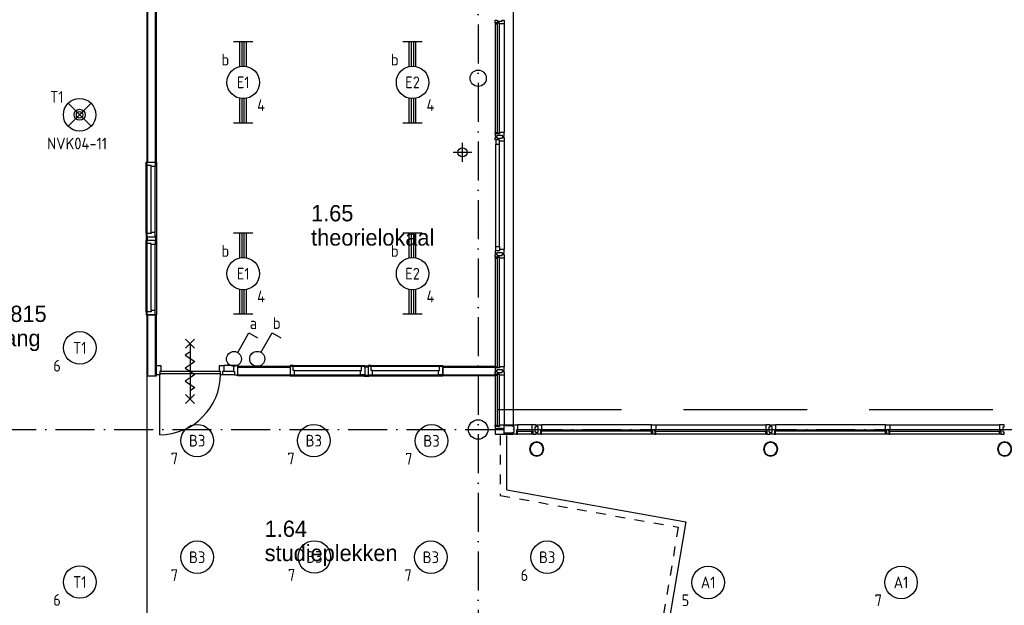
# Model space of a CAD drawing. Header units: millimetres. Extents: x -6587 to 112313, y 244 to 84344.
# Tile 25 of 55: x 26720 to 41870, y 55203 to 64205. Entities that reach past the tile are written whole.
import ezdxf
from ezdxf.enums import TextEntityAlignment as Align

# ---------------------------------------------------------------- set-up
doc = ezdxf.new("R2010")
doc.units = ezdxf.units.MM
doc.header["$LTSCALE"] = 100
for name, pattern in [('DASHDOT', [9, 6, -1.5, 0, -1.5]), ('DASHED', [3, 1.5, -1.5]), ('HIDDEN', [9.525, 6.35, -3.175])]:
    doc.linetypes.add(name, pattern=pattern)
doc.layers.get('0').update_dxf_attribs({"linetype": 'CONTINUOUS'})
for name, color, linetype in [('AL$7----_STRAMIEN', 1, 'DASHDOT'), ('AL21----_BUITENWAND', 4, 'CONTINUOUS'), ('AL22----_BINNENWAND', 7, 'CONTINUOUS'), ('AL23----_VLOEREN', 4, 'CONTINUOUS'), ('AL28----_KONSTRUKTIE', 3, 'CONTINUOUS'), ('AL31----_BUITENKOZ', 7, 'CONTINUOUS'), ('AL32----_BINNENKOZ', 7, 'CONTINUOUS'), ('AL32----_DRAAIRICHTING', 1, 'CONTINUOUS'), ('AL34----_BALUSTRADES', 4, 'DASHED'), ('AL65----_BEVEILIGING', 7, 'CONTINUOUS'), ('ALXOU---_GLAS', 7, 'CONTINUOUS'), ('BOUW', 8, 'CONTINUOUS'), ('EB63101-_ATTRIB', 2, 'CONTINUOUS'), ('EB63102-_ATTRIB', 2, 'CONTINUOUS'), ('EB63501-_ATTRIB', 2, 'CONTINUOUS'), ('EL63101-_LICHT-ARM', 3, 'CONTINUOUS'), ('EL63102-_LICHT-SCH', 3, 'CONTINUOUS'), ('EL63501-_NOODVRL-ARM', 3, 'CONTINUOUS'), ('MV-BINNENBESTRATING', 1, 'CONTINUOUS'), ('MV-STAALKOLOM', 1, 'CONTINUOUS')]:
    doc.layers.add(name, color=color, linetype=linetype)
doc.styles.add('1_8', font='iso', dxfattribs={"width": 0.7, "height": 1.8})
doc.styles.add('BURO-025', font='BUROFONT.shx', dxfattribs={"height": 250})
doc.styles.add('NORATT', font='isocp.shx')

# ---------------------------------------------------------------- blocks, each defined once
blk = doc.blocks.new('EJ3T20')
at = {"color": 0}
for p, q in [((-6.25, -1.5), (-6.25, 1.5)), ((-6.25, -1.5), (-6.25, 1.5)), ((-6.25, 0.52), (-2.44, 0.52)), ((-6.25, 0.52), (-2.44, 0.52)), ((-6.25, 0.17), (-2.49, 0.17)), ((-6.25, 0.17), (-2.49, 0.17)), ((2.44, 0.52), (6.25, 0.52)), ((2.44, 0.52), (6.25, 0.52)), ((2.49, 0.17), (6.25, 0.17)), ((2.49, 0.17), (6.25, 0.17)), ((6.25, -1.5), (6.25, 1.5)), ((6.25, -1.5), (6.25, 1.5)), ((-6.25, -0.17), (-2.49, -0.17)), ((-6.25, -0.17), (-2.49, -0.17)), ((-6.25, -0.52), (-2.44, -0.52)), ((-6.25, -0.52), (-2.44, -0.52)), ((2.44, -0.52), (6.25, -0.52)), ((2.44, -0.52), (6.25, -0.52)), ((2.49, -0.17), (6.25, -0.17)), ((2.49, -0.17), (6.25, -0.17))]:
    blk.add_line(p, q, dxfattribs=at)
blk.add_circle((0, 0), 2.5, dxfattribs=at)
blk.add_circle((0, 0), 2.5, dxfattribs=at)
at = {"style": 'NORATT', "flags": 9}
blk.add_attdef('GELIJK', text='', height=1.8, dxfattribs=at).set_placement((3.5, 5), align=Align.MIDDLE_CENTER)
at = {"color": 6}
for tag, style, flags, p in [('SCHAK', 'NORATT', 8, (3.5, 2.75)), ('SCHAK', '1_8', 8, (3.5, 2.75)), ('A_CODE', 'NORATT', 8, (0, 0)), ('A_CODE', '1_8', 8, (0, 0)), ('GROEP', 'NORATT', 8, (-3.5, -2.75)), ('GROEP', '1_8', 8, (-3.5, -2.75)), ('KAST', 'NORATT', 9, (3.5, -2.75)), ('KAST', '1_8', 9, (3.5, -2.75))]:
    blk.add_attdef(tag, text='', height=1.8, dxfattribs=dict(at, style=style, flags=flags)).set_placement(p, align=Align.MIDDLE)
blk = doc.blocks.new('ES3S1')
blk.add_lwpolyline([(0.58, 1), (2.31, 4), (3.61, 3.25)])
blk.add_lwpolyline([(0.58, 1), (2.31, 4), (3.61, 3.25)])
blk.add_circle((0, 0), 1.15)
blk.add_circle((0, 0), 1.15)
for tag, style, flags, p in [('SCHAK', 'NORATT', 8, (3, 5.5)), ('SCHAK', '1_8', 8, (3, 5.5)), ('KAST', 'NORATT', 9, (-3, 0.5)), ('KAST', '1_8', 9, (-3, 0.5)), ('M_CODE', 'NORATT', 9, (0, 0)), ('M_CODE', '1_8', 9, (0, 0)), ('DOEL', 'NORATT', 9, (-3, -2)), ('DOEL', '1_8', 9, (-3, -2)), ('GROEP', 'NORATT', 9, (-3, -4.5)), ('GROEP', '1_8', 9, (-3, -4.5))]:
    blk.add_attdef(tag, text='', height=1.8, dxfattribs=dict(style=style, flags=flags)).set_placement(p, align=Align.MIDDLE_CENTER)
blk = doc.blocks.new('ES3G00')
blk.add_circle((0, 0), 2.5)
at = {"color": 6, "style": '1_8'}
for tag, flags, p in [('SCHAK', 8, (3.5, 2.75)), ('A_CODE', 8, (0, 0)), ('GROEP', 8, (-3.5, -2.75)), ('KAST', 9, (3.5, -2.75))]:
    blk.add_attdef(tag, text='', height=1.8, dxfattribs=dict(at, flags=flags)).set_placement(p, align=Align.MIDDLE)
blk = doc.blocks.new('ES3G01')
at = {"color": 0}
for p, q in [((-1.77, 1.77), (1.77, -1.77)), ((1.77, 1.77), (-1.77, -1.77))]:
    blk.add_line(p, q, dxfattribs=at)
at = {"color": 6}
blk.add_lwpolyline([(1.77, -1.77), (1.75, -1.75)], dxfattribs=at)
blk.add_circle((0, 0), 2.5)
at = {"color": 0}
for radius in [0.85, 0.5]:
    blk.add_circle((0, 0), radius, dxfattribs=at)
at = {"color": 6, "style": '1_8'}
for tag, flags, p in [('A_CODE', 8, (-3.5, 2.75)), ('SCHAK', 8, (3.5, 2.75)), ('GROEP', 8, (-3.5, -2.75)), ('KAST', 9, (3.5, -2.75))]:
    blk.add_attdef(tag, text='', height=1.8, dxfattribs=dict(at, flags=flags)).set_placement(p, align=Align.MIDDLE)

msp = doc.modelspace()

# ---------------------------------------------------------------- linework, layer by layer
at = {"layer": 'AL$7----_STRAMIEN', "color": 1}
for p, q in [((33774.8, 76734.4), (33774.8, 7509.2)), ((26373, 57905), (98018.3, 57905))]:
    msp.add_line(p, q, dxfattribs=at)
at = {"layer": 'AL21----_BUITENWAND', "color": 8}
msp.add_line((34314.8, 75845), (34314.8, 57975), dxfattribs=at)
at = {"layer": 'AL21----_BUITENWAND', "color": 8, "linetype": 'HIDDEN', "ltscale": 3}
msp.add_line((34074.8, 58215), (49574.8, 58215), dxfattribs=at)
at = {"layer": 'AL22----_BINNENWAND', "color": 8}
for p, q in [((28674.8, 67730), (28674.8, 62016)), ((28824.8, 62016), (28824.8, 67730)), ((28674.8, 62016), (28674.8, 59666)), ((28674.8, 62016), (28824.8, 62016)), ((28824.8, 62016), (28824.8, 59666)), ((28824.8, 59666), (28674.8, 59666)), ((28674.8, 59666), (28674.8, 58730)), ((28824.8, 58730), (28824.8, 59666)), ((30075.8, 58880), (30880.3, 58880)), ((30075.8, 58730), (30075.8, 58880)), ((30880.3, 58880), (33230.3, 58880)), ((30880.3, 58880), (30880.3, 58730)), ((33230.3, 58880), (34034.8, 58880)), ((33230.3, 58730), (33230.3, 58880)), ((34034.8, 58880), (34034.8, 58730)), ((28674.8, 58730), (28824.8, 58730)), ((30880.3, 58730), (30075.8, 58730)), ((30880.3, 58730), (33230.3, 58730)), ((34034.8, 58730), (33230.3, 58730))]:
    msp.add_line(p, q, dxfattribs=at)
at = {"layer": 'AL22----_BINNENWAND', "color": 8, "linetype": 'Continuous'}
for p, q in [((28689.8, 62016), (28689.8, 67730)), ((28809.8, 62016), (28809.8, 67730)), ((28689.8, 58730), (28689.8, 59666)), ((28809.8, 58730), (28809.8, 59666)), ((30075.8, 58865), (30880.3, 58865)), ((33230.3, 58865), (34034.8, 58865)), ((28674.8, 58730), (28674.8, 53365.6)), ((30075.8, 58745), (30880.3, 58745)), ((33230.3, 58745), (34034.8, 58745))]:
    msp.add_line(p, q, dxfattribs=at)
at = {"layer": 'AL23----_VLOEREN', "color": 8}
for p, q in [((34214.8, 56976.4), (34214.8, 57815)), ((34214.8, 56976.4), (36967.7, 56484.6)), ((36967.7, 56484.6), (35539.6, 48005))]:
    msp.add_line(p, q, dxfattribs=at)
at = {"layer": 'AL28----_KONSTRUKTIE', "color": 8}
for points in [[(41984.4, 57605, 1), (41765.3, 57605, 1)], [(41976.4, 57605, 1), (41773.3, 57605, 1)]]:
    msp.add_lwpolyline(points, format="xyb", close=True, dxfattribs=at)
for centre, radius in [((33774.8, 63305), 125), ((33774.8, 57905), 150)]:
    msp.add_circle(centre, radius, dxfattribs=at)
for centre, radius, start, end in [((34674.8, 57605), 109.5, 0, 180), ((34674.8, 57605), 109.5, 180, 0), ((34674.8, 57605), 101.5, 0, 180), ((34674.8, 57605), 101.5, 180, 0), ((38274.8, 57605), 109.5, 0, 180), ((38274.8, 57605), 109.5, 180, 0), ((38274.8, 57605), 101.5, 0, 180), ((38274.8, 57605), 101.5, 180, 0)]:
    msp.add_arc(centre, radius, start, end, dxfattribs=at)
at = {"layer": 'AL31----_BUITENKOZ', "color": 8, "linetype": 'Continuous'}
for p, q in [((34034.8, 64157), (34034.8, 64196)), ((34034.8, 64196), (34040.8, 64196)), ((34101.8, 64157), (34034.8, 64157)), ((34039.8, 64152), (34034.8, 64152)), ((34034.8, 64152), (34034.8, 64140)), ((34034.8, 64140), (34071.8, 64140)), ((34071.8, 64157), (34039.8, 64157)), ((34039.8, 64157), (34039.8, 64152)), ((34040.8, 64196), (34054.8, 64196)), ((34054.8, 64196), (34054.8, 64196)), ((34054.8, 64196), (34064.3, 64196)), ((34064.3, 64196), (34064.3, 64182)), ((34064.3, 64182), (34144.3, 64182)), ((34071.8, 64140), (34071.8, 64157)), ((34101.8, 64140), (34101.8, 64157)), ((34154.8, 64140), (34101.8, 64140)), ((34144.3, 64182), (34144.3, 64196)), ((34144.3, 64196), (34154.3, 64196)), ((34154.3, 64196), (34154.3, 64196)), ((34154.3, 64196), (34167.8, 64196)), ((34162.8, 64140), (34154.8, 64140)), ((34166.8, 64140), (34162.8, 64140)), ((34173.8, 64140), (34166.8, 64140)), ((34167.8, 64196), (34173.8, 64196)), ((34173.8, 64196), (34173.8, 64177.1)), ((34173.8, 64177.1), (34173.8, 64140)), ((34034.8, 62458), (34034.8, 62470)), ((34034.8, 62470), (34071.8, 62470)), ((34039.8, 62458), (34034.8, 62458)), ((34034.8, 62453), (34034.8, 62414)), ((34101.8, 62453), (34034.8, 62453)), ((34039.8, 62453), (34039.8, 62458)), ((34071.8, 62453), (34039.8, 62453)), ((34064.8, 62414), (34064.8, 62428)), ((34064.8, 62428), (34144.8, 62428)), ((34071.8, 62470), (34071.8, 62453)), ((34154.8, 62470), (34101.8, 62470)), ((34101.8, 62470), (34101.8, 62453)), ((34144.8, 62428), (34144.8, 62414)), ((34162.8, 62470), (34154.8, 62470)), ((34166.8, 62470), (34162.8, 62470)), ((34173.8, 62470), (34166.8, 62470)), ((34173.8, 62432.9), (34173.8, 62470)), ((34173.8, 62414), (34173.8, 62432.9)), ((34034.8, 62414), (34040.8, 62414)), ((34034.8, 62357), (34034.8, 62396)), ((34034.8, 62396), (34040.8, 62396)), ((34101.8, 62357), (34034.8, 62357)), ((34040.8, 62414), (34054.8, 62414)), ((34040.8, 62396), (34054.8, 62396)), ((34101.8, 62357), (34047.8, 62357)), ((34047.8, 62357), (34047.8, 62290)), ((34047.8, 62290), (34101.8, 62290)), ((34054.8, 62414), (34054.8, 62414)), ((34054.8, 62414), (34064.8, 62414)), ((34054.8, 62396), (34054.8, 62396)), ((34054.8, 62396), (34064.3, 62396)), ((34064.3, 62396), (34064.3, 62382)), ((34064.3, 62382), (34144.3, 62382)), ((34101.8, 62340), (34101.8, 62357)), ((34101.8, 62290), (34101.8, 62357)), ((34154.8, 62340), (34101.8, 62340)), ((34144.3, 62382), (34144.3, 62396)), ((34144.3, 62396), (34154.3, 62396)), ((34144.8, 62414), (34153.8, 62414)), ((34153.8, 62414), (34153.8, 62414)), ((34153.8, 62414), (34167.8, 62414)), ((34154.3, 62396), (34154.3, 62396)), ((34154.3, 62396), (34167.8, 62396)), ((34162.8, 62340), (34154.8, 62340)), ((34166.8, 62340), (34162.8, 62340)), ((34173.8, 62340), (34166.8, 62340)), ((34167.8, 62414), (34173.8, 62414)), ((34167.8, 62396), (34173.8, 62396)), ((34173.8, 62396), (34173.8, 62377.1)), ((34173.8, 62377.1), (34173.8, 62340)), ((34034.8, 60653), (34034.8, 60614)), ((34101.8, 60653), (34034.8, 60653)), ((34034.8, 60614), (34040.8, 60614)), ((34040.8, 60614), (34054.8, 60614)), ((34047.8, 60653), (34047.8, 60720)), ((34047.8, 60720), (34101.8, 60720)), ((34101.8, 60653), (34047.8, 60653)), ((34054.8, 60614), (34054.8, 60614)), ((34054.8, 60614), (34064.8, 60614)), ((34064.8, 60614), (34064.8, 60628)), ((34064.8, 60628), (34144.8, 60628)), ((34101.8, 60720), (34101.8, 60653)), ((34154.8, 60670), (34101.8, 60670)), ((34101.8, 60670), (34101.8, 60653)), ((34144.8, 60628), (34144.8, 60614)), ((34144.8, 60614), (34153.8, 60614)), ((34153.8, 60614), (34153.8, 60614)), ((34153.8, 60614), (34167.8, 60614)), ((34162.8, 60670), (34154.8, 60670)), ((34166.8, 60670), (34162.8, 60670)), ((34173.8, 60670), (34166.8, 60670)), ((34167.8, 60614), (34173.8, 60614)), ((34173.8, 60632.9), (34173.8, 60670)), ((34173.8, 60614), (34173.8, 60632.9)), ((34034.8, 60557), (34034.8, 60596)), ((34034.8, 60596), (34040.8, 60596)), ((34101.8, 60557), (34034.8, 60557)), ((34039.8, 60552), (34034.8, 60552)), ((34034.8, 60552), (34034.8, 60540)), ((34034.8, 60540), (34071.8, 60540)), ((34071.8, 60557), (34039.8, 60557)), ((34039.8, 60557), (34039.8, 60552)), ((34040.8, 60596), (34054.8, 60596)), ((34054.8, 60596), (34054.8, 60596)), ((34054.8, 60596), (34064.3, 60596)), ((34064.3, 60596), (34064.3, 60582)), ((34064.3, 60582), (34144.3, 60582)), ((34071.8, 60540), (34071.8, 60557)), ((34101.8, 60540), (34101.8, 60557)), ((34154.8, 60540), (34101.8, 60540)), ((34144.3, 60582), (34144.3, 60596)), ((34144.3, 60596), (34154.3, 60596)), ((34154.3, 60596), (34154.3, 60596)), ((34154.3, 60596), (34167.8, 60596)), ((34162.8, 60540), (34154.8, 60540)), ((34166.8, 60540), (34162.8, 60540)), ((34173.8, 60540), (34166.8, 60540)), ((34167.8, 60596), (34173.8, 60596)), ((34173.8, 60596), (34173.8, 60577.1)), ((34173.8, 60577.1), (34173.8, 60540)), ((34034.8, 58858), (34034.8, 58870)), ((34034.8, 58870), (34071.8, 58870)), ((34039.8, 58858), (34034.8, 58858)), ((34034.8, 58853), (34034.8, 58814)), ((34101.8, 58853), (34034.8, 58853)), ((34034.8, 58814), (34040.8, 58814)), ((34034.8, 58757), (34034.8, 58796)), ((34034.8, 58796), (34040.8, 58796)), ((34039.8, 58853), (34039.8, 58858)), ((34071.8, 58853), (34039.8, 58853)), ((34040.8, 58814), (34054.8, 58814)), ((34040.8, 58796), (34054.8, 58796)), ((34054.8, 58814), (34054.8, 58814)), ((34054.8, 58814), (34064.8, 58814)), ((34054.8, 58796), (34054.8, 58796)), ((34054.8, 58796), (34064.8, 58796)), ((34064.8, 58814), (34064.8, 58828)), ((34064.8, 58828), (34144.8, 58828)), ((34064.8, 58796), (34064.8, 58782)), ((34071.8, 58870), (34071.8, 58853)), ((34154.8, 58870), (34101.8, 58870)), ((34101.8, 58870), (34101.8, 58853)), ((34144.8, 58828), (34144.8, 58814)), ((34144.8, 58814), (34153.8, 58814)), ((34144.8, 58782), (34144.8, 58796)), ((34144.8, 58796), (34154.3, 58796)), ((34153.8, 58814), (34153.8, 58814)), ((34153.8, 58814), (34167.8, 58814)), ((34154.3, 58796), (34154.3, 58796)), ((34154.3, 58796), (34167.8, 58796)), ((34162.8, 58870), (34154.8, 58870)), ((34166.8, 58870), (34162.8, 58870)), ((34173.8, 58870), (34166.8, 58870)), ((34167.8, 58814), (34173.8, 58814)), ((34167.8, 58796), (34173.8, 58796)), ((34173.8, 58832.9), (34173.8, 58870)), ((34173.8, 58814), (34173.8, 58832.9)), ((34173.8, 58796), (34173.8, 58777.1)), ((34101.8, 58757), (34034.8, 58757)), ((34039.8, 58752), (34034.8, 58752)), ((34034.8, 58752), (34034.8, 58740)), ((34034.8, 58740), (34071.8, 58740)), ((34071.8, 58757), (34039.8, 58757)), ((34039.8, 58757), (34039.8, 58752)), ((34064.8, 58782), (34144.8, 58782)), ((34071.8, 58740), (34071.8, 58757)), ((34101.8, 58740), (34101.8, 58757)), ((34154.8, 58740), (34101.8, 58740)), ((34162.8, 58740), (34154.8, 58740)), ((34166.8, 58740), (34162.8, 58740)), ((34173.8, 58740), (34166.8, 58740)), ((34173.8, 58777.1), (34173.8, 58740)), ((34034.8, 57958), (34034.8, 57970)), ((34034.8, 57970), (34071.8, 57970)), ((34039.8, 57958), (34034.8, 57958)), ((34034.8, 57953), (34034.8, 57914)), ((34101.8, 57953), (34034.8, 57953)), ((34034.8, 57914), (34040.8, 57914)), ((34039.8, 57953), (34039.8, 57958)), ((34071.8, 57953), (34039.8, 57953)), ((34040.8, 57914), (34054.8, 57914)), ((34054.8, 57914), (34054.8, 57914)), ((34054.8, 57914), (34064.8, 57914)), ((34064.8, 57914), (34064.8, 57928)), ((34064.8, 57928), (34144.8, 57928)), ((34071.8, 57970), (34071.8, 57953)), ((34154.8, 57970), (34101.8, 57970)), ((34101.8, 57970), (34101.8, 57953)), ((34144.8, 57928), (34144.8, 57914)), ((34144.8, 57914), (34153.8, 57914)), ((34153.8, 57914), (34153.8, 57914)), ((34153.8, 57914), (34167.8, 57914)), ((34162.8, 57970), (34154.8, 57970)), ((34166.8, 57970), (34162.8, 57970)), ((34173.8, 57970), (34166.8, 57970)), ((34167.8, 57914), (34173.8, 57914)), ((34173.8, 57932.9), (34173.8, 57970)), ((34173.8, 57914), (34173.8, 57932.9))]:
    msp.add_line(p, q, dxfattribs=at)
at = {"layer": 'AL31----_BUITENKOZ', "color": 8}
for p, q in [((34034.8, 64140), (34034.8, 62470)), ((34173.8, 64140), (34173.8, 62470)), ((34047.8, 60720), (34047.8, 62290)), ((34101.8, 60720), (34101.8, 62290)), ((34173.8, 62340), (34173.8, 60670)), ((34034.8, 60540), (34034.8, 58870)), ((34173.8, 60540), (34173.8, 58870)), ((34034.8, 58740), (34034.8, 57970)), ((34173.8, 58740), (34173.8, 57970)), ((34173.8, 57914), (34034.8, 57914)), ((34034.8, 57914), (34034.8, 57834.7)), ((34173.8, 57960), (34173.8, 57975)), ((34173.8, 57975), (34314.8, 57975)), ((34314.8, 57960), (34173.8, 57960)), ((34173.8, 57834.7), (34173.8, 57914)), ((34314.8, 57975), (34314.8, 57960)), ((34314.8, 57944.9), (34314.8, 57974.4)), ((34314.8, 57974.4), (34381.8, 57974.4)), ((34328.8, 57944.9), (34314.8, 57944.9)), ((34328.8, 57864.9), (34328.8, 57944.9)), ((34381.8, 57902.4), (34364.8, 57902.4)), ((34364.8, 57902.4), (34364.8, 57873.4)), ((34381.8, 57902.4), (34364.8, 57902.4)), ((34364.8, 57902.4), (34364.8, 57835.4)), ((34368.8, 57877.4), (34368.8, 57898.4)), ((34368.8, 57898.4), (34381.8, 57898.4)), ((34381.8, 57877.4), (34368.8, 57877.4)), ((34598.8, 57974.4), (34381.8, 57974.4)), ((34381.8, 57974.4), (34381.8, 57902.4)), ((34381.8, 57898.4), (34381.8, 57902.4)), ((34381.8, 57873.4), (34381.8, 57877.4)), ((34665.8, 57974.4), (34598.8, 57974.4)), ((34598.8, 57974.4), (34598.8, 57902.4)), ((34598.8, 57898.4), (34598.8, 57902.4)), ((34598.8, 57902.4), (34615.8, 57902.4)), ((34598.8, 57902.4), (34615.8, 57902.4)), ((34611.8, 57898.4), (34598.8, 57898.4)), ((34598.8, 57873.4), (34598.8, 57877.4)), ((34598.8, 57877.4), (34611.8, 57877.4)), ((34611.8, 57877.4), (34611.8, 57898.4)), ((34615.8, 57902.4), (34615.8, 57873.4)), ((34615.8, 57902.4), (34615.8, 57835.4)), ((34651.8, 57864.9), (34651.8, 57944.9)), ((34651.8, 57944.9), (34665.8, 57944.9)), ((34665.8, 57944.9), (34665.8, 57974.4)), ((34683.8, 57944.9), (34683.8, 57974.4)), ((34683.8, 57974.4), (34750.8, 57974.4)), ((34697.8, 57944.9), (34683.8, 57944.9)), ((34697.8, 57864.9), (34697.8, 57944.9)), ((34750.8, 57902.4), (34733.8, 57902.4)), ((34733.8, 57902.4), (34733.8, 57835.4)), ((34750.8, 57902.4), (34733.8, 57902.4)), ((34733.8, 57902.4), (34733.8, 57873.4)), ((34737.8, 57877.4), (34737.8, 57898.4)), ((34737.8, 57898.4), (34750.8, 57898.4)), ((34750.8, 57877.4), (34737.8, 57877.4)), ((36441.3, 57974.4), (34750.8, 57974.4)), ((34750.8, 57974.4), (34750.8, 57902.4)), ((34750.8, 57898.4), (34750.8, 57902.4)), ((34750.8, 57873.4), (34750.8, 57877.4)), ((36441.3, 57902.4), (36441.3, 57974.4)), ((36441.3, 57974.4), (36508.3, 57974.4)), ((36458.3, 57902.4), (36441.3, 57902.4)), ((36441.3, 57898.4), (36441.3, 57902.4)), ((36441.3, 57902.4), (36458.3, 57902.4)), ((36454.3, 57898.4), (36441.3, 57898.4)), ((36441.3, 57873.4), (36441.3, 57877.4)), ((36441.3, 57877.4), (36454.3, 57877.4)), ((36454.3, 57877.4), (36454.3, 57898.4)), ((36458.3, 57835.4), (36458.3, 57902.4)), ((36458.3, 57902.4), (36458.3, 57873.4)), ((36508.3, 57902.4), (36491.3, 57902.4)), ((36491.3, 57902.4), (36491.3, 57873.4)), ((36508.3, 57902.4), (36491.3, 57902.4)), ((36491.3, 57902.4), (36491.3, 57835.4)), ((36495.3, 57877.4), (36495.3, 57898.4)), ((36495.3, 57898.4), (36508.3, 57898.4)), ((36508.3, 57877.4), (36495.3, 57877.4)), ((36508.3, 57974.4), (38198.8, 57974.4)), ((36508.3, 57974.4), (36508.3, 57902.4)), ((36508.3, 57898.4), (36508.3, 57902.4)), ((36508.3, 57873.4), (36508.3, 57877.4)), ((38265.8, 57974.4), (38198.8, 57974.4)), ((38198.8, 57974.4), (38198.8, 57902.4)), ((38198.8, 57898.4), (38198.8, 57902.4)), ((38198.8, 57902.4), (38215.8, 57902.4)), ((38198.8, 57902.4), (38215.8, 57902.4)), ((38211.8, 57898.4), (38198.8, 57898.4)), ((38198.8, 57873.4), (38198.8, 57877.4)), ((38198.8, 57877.4), (38211.8, 57877.4)), ((38211.8, 57877.4), (38211.8, 57898.4)), ((38215.8, 57902.4), (38215.8, 57873.4)), ((38215.8, 57902.4), (38215.8, 57835.4)), ((38251.8, 57864.9), (38251.8, 57944.9)), ((38251.8, 57944.9), (38265.8, 57944.9)), ((38265.8, 57944.9), (38265.8, 57974.4)), ((38283.8, 57944.9), (38283.8, 57974.4)), ((38283.8, 57974.4), (38350.8, 57974.4)), ((38297.8, 57944.9), (38283.8, 57944.9)), ((38297.8, 57864.9), (38297.8, 57944.9)), ((38350.8, 57902.4), (38333.8, 57902.4)), ((38333.8, 57902.4), (38333.8, 57835.4)), ((38350.8, 57902.4), (38333.8, 57902.4)), ((38333.8, 57902.4), (38333.8, 57873.4)), ((38337.8, 57877.4), (38337.8, 57898.4)), ((38337.8, 57898.4), (38350.8, 57898.4)), ((38350.8, 57877.4), (38337.8, 57877.4)), ((40041.3, 57974.4), (38350.8, 57974.4)), ((38350.8, 57974.4), (38350.8, 57902.4)), ((38350.8, 57898.4), (38350.8, 57902.4)), ((38350.8, 57873.4), (38350.8, 57877.4)), ((40041.3, 57902.4), (40041.3, 57974.4)), ((40041.3, 57974.4), (40108.3, 57974.4)), ((40058.3, 57902.4), (40041.3, 57902.4)), ((40041.3, 57898.4), (40041.3, 57902.4)), ((40041.3, 57902.4), (40058.3, 57902.4)), ((40054.3, 57898.4), (40041.3, 57898.4)), ((40041.3, 57873.4), (40041.3, 57877.4)), ((40041.3, 57877.4), (40054.3, 57877.4)), ((40054.3, 57877.4), (40054.3, 57898.4)), ((40058.3, 57835.4), (40058.3, 57902.4)), ((40058.3, 57902.4), (40058.3, 57873.4)), ((40108.3, 57902.4), (40091.3, 57902.4)), ((40091.3, 57902.4), (40091.3, 57873.4)), ((40108.3, 57902.4), (40091.3, 57902.4)), ((40091.3, 57902.4), (40091.3, 57835.4)), ((40095.3, 57877.4), (40095.3, 57898.4)), ((40095.3, 57898.4), (40108.3, 57898.4)), ((40108.3, 57877.4), (40095.3, 57877.4)), ((40108.3, 57974.4), (41798.8, 57974.4)), ((40108.3, 57974.4), (40108.3, 57902.4)), ((40108.3, 57898.4), (40108.3, 57902.4)), ((40108.3, 57873.4), (40108.3, 57877.4)), ((34034.8, 57834.7), (34173.8, 57834.7)), ((34314.8, 57849.7), (34173.8, 57849.7)), ((34173.8, 57849.7), (34173.8, 57834.7)), ((34173.8, 57834.7), (34314.8, 57834.7)), ((34314.8, 57835.4), (34314.8, 57864.9)), ((34314.8, 57864.9), (34328.8, 57864.9)), ((34314.8, 57834.7), (34314.8, 57849.7)), ((34364.8, 57835.4), (34314.8, 57835.4)), ((34364.8, 57873.4), (34364.8, 57835.4)), ((34381.8, 57873.4), (34364.8, 57873.4)), ((34364.8, 57873.4), (34381.8, 57873.4)), ((34364.8, 57835.4), (34381.8, 57835.4)), ((34381.8, 57835.4), (34381.8, 57873.4)), ((34598.8, 57835.4), (34381.8, 57835.4)), ((34598.8, 57835.4), (34598.8, 57873.4)), ((34598.8, 57873.4), (34615.8, 57873.4)), ((34615.8, 57873.4), (34598.8, 57873.4)), ((34615.8, 57835.4), (34598.8, 57835.4)), ((34615.8, 57873.4), (34615.8, 57835.4)), ((34615.8, 57835.4), (34665.8, 57835.4)), ((34665.8, 57864.9), (34651.8, 57864.9)), ((34665.8, 57835.4), (34665.8, 57864.9)), ((34683.8, 57835.4), (34683.8, 57864.9)), ((34683.8, 57864.9), (34697.8, 57864.9)), ((34733.8, 57835.4), (34683.8, 57835.4)), ((34733.8, 57873.4), (34733.8, 57835.4)), ((34750.8, 57873.4), (34733.8, 57873.4)), ((34733.8, 57873.4), (34750.8, 57873.4)), ((34733.8, 57835.4), (34750.8, 57835.4)), ((34750.8, 57835.4), (34750.8, 57873.4)), ((36441.3, 57835.4), (34750.8, 57835.4)), ((36458.3, 57873.4), (36441.3, 57873.4)), ((36441.3, 57835.4), (36441.3, 57873.4)), ((36441.3, 57873.4), (36458.3, 57873.4)), ((36458.3, 57835.4), (36441.3, 57835.4)), ((36458.3, 57873.4), (36458.3, 57835.4)), ((36491.3, 57835.4), (36458.3, 57835.4)), ((36491.3, 57873.4), (36508.3, 57873.4)), ((36491.3, 57873.4), (36491.3, 57835.4)), ((36508.3, 57873.4), (36491.3, 57873.4)), ((36491.3, 57835.4), (36508.3, 57835.4)), ((36508.3, 57835.4), (36508.3, 57873.4)), ((38198.8, 57835.4), (36508.3, 57835.4)), ((38198.8, 57835.4), (38198.8, 57873.4)), ((38198.8, 57873.4), (38215.8, 57873.4)), ((38215.8, 57873.4), (38198.8, 57873.4)), ((38215.8, 57835.4), (38198.8, 57835.4)), ((38215.8, 57873.4), (38215.8, 57835.4)), ((38215.8, 57835.4), (38265.8, 57835.4)), ((38265.8, 57864.9), (38251.8, 57864.9)), ((38265.8, 57835.4), (38265.8, 57864.9)), ((38283.8, 57835.4), (38283.8, 57864.9)), ((38283.8, 57864.9), (38297.8, 57864.9)), ((38333.8, 57835.4), (38283.8, 57835.4)), ((38333.8, 57873.4), (38333.8, 57835.4)), ((38350.8, 57873.4), (38333.8, 57873.4)), ((38333.8, 57873.4), (38350.8, 57873.4)), ((38333.8, 57835.4), (38350.8, 57835.4)), ((38350.8, 57835.4), (38350.8, 57873.4)), ((40041.3, 57835.4), (38350.8, 57835.4)), ((40058.3, 57873.4), (40041.3, 57873.4)), ((40041.3, 57835.4), (40041.3, 57873.4)), ((40041.3, 57873.4), (40058.3, 57873.4)), ((40058.3, 57835.4), (40041.3, 57835.4)), ((40058.3, 57873.4), (40058.3, 57835.4)), ((40091.3, 57835.4), (40058.3, 57835.4)), ((40091.3, 57873.4), (40108.3, 57873.4)), ((40091.3, 57873.4), (40091.3, 57835.4)), ((40108.3, 57873.4), (40091.3, 57873.4)), ((40091.3, 57835.4), (40108.3, 57835.4)), ((40108.3, 57835.4), (40108.3, 57873.4)), ((41798.8, 57835.4), (40108.3, 57835.4))]:
    msp.add_line(p, q, dxfattribs=at)
for points in [[(41798.8, 57902.4), (41815.8, 57902.4), (41815.8, 57835.4), (41865.8, 57835.4), (41865.8, 57864.9), (41851.8, 57864.9), (41851.8, 57944.9), (41865.8, 57944.9), (41865.8, 57974.4), (41798.8, 57974.4)], [(41798.8, 57873.4), (41798.8, 57877.4), (41811.8, 57877.4), (41811.8, 57898.4), (41798.8, 57898.4), (41798.8, 57902.4), (41815.8, 57902.4), (41815.8, 57873.4)], [(41815.8, 57873.4), (41815.8, 57835.4), (41798.8, 57835.4), (41798.8, 57873.4)]]:
    msp.add_lwpolyline(points, close=True, dxfattribs=at)
at = {"layer": 'AL32----_BINNENKOZ', "color": 8}
for p, q in [((28667.8, 62016), (28806.8, 62016)), ((28667.8, 61966), (28667.8, 62016)), ((28667.8, 60916), (28667.8, 61966)), ((28743.8, 61966), (28667.8, 61966)), ((28743.8, 61949), (28743.8, 61966)), ((28806.8, 62016), (28806.8, 61949)), ((28743.8, 60933), (28743.8, 61949)), ((28806.8, 61949), (28743.8, 61949)), ((28806.8, 60933), (28806.8, 61949)), ((28743.8, 60916), (28667.8, 60916)), ((28667.8, 60916), (28667.8, 60866)), ((28806.8, 60933), (28743.8, 60933)), ((28743.8, 60933), (28743.8, 60916)), ((28806.8, 60866), (28806.8, 60933)), ((28667.8, 60866), (28806.8, 60866)), ((28667.8, 60816), (28806.8, 60816)), ((28667.8, 60766), (28667.8, 60816)), ((28667.8, 59716), (28667.8, 60766)), ((28743.8, 60766), (28667.8, 60766)), ((28669.3, 60866), (28669.3, 60878.5)), ((28669.3, 60878.5), (28687.3, 60878.5)), ((28669.3, 60803.5), (28669.3, 60866)), ((28687.3, 60803.5), (28669.3, 60803.5)), ((28687.3, 60816), (28687.3, 60866)), ((28687.3, 60866), (28692.8, 60866)), ((28692.8, 60816), (28687.3, 60816)), ((28687.3, 60816), (28687.3, 60803.5)), ((28743.8, 60749), (28743.8, 60766)), ((28812.3, 60866), (28806.8, 60866)), ((28806.8, 60816), (28812.3, 60816)), ((28806.8, 60816), (28806.8, 60749)), ((28830.3, 60878.5), (28812.3, 60878.5)), ((28812.3, 60816), (28812.3, 60866)), ((28812.3, 60816), (28812.3, 60803.5)), ((28812.3, 60803.5), (28830.3, 60803.5)), ((28830.3, 60866), (28830.3, 60878.5)), ((28830.3, 60803.5), (28830.3, 60866)), ((28743.8, 59733), (28743.8, 60749)), ((28806.8, 60749), (28743.8, 60749)), ((28806.8, 59733), (28806.8, 60749)), ((28743.8, 59716), (28667.8, 59716)), ((28667.8, 59716), (28667.8, 59666)), ((28806.8, 59733), (28743.8, 59733)), ((28743.8, 59733), (28743.8, 59716)), ((28806.8, 59666), (28806.8, 59733)), ((28667.8, 59666), (28806.8, 59666)), ((28824.8, 58748), (28824.8, 58887)), ((28824.8, 58887), (28891.8, 58887)), ((29808.8, 58799), (28874.8, 58799)), ((28891.8, 58799), (28874.8, 58799)), ((28874.8, 58799), (28874.8, 58748)), ((28891.8, 58887), (28891.8, 58799)), ((29791.8, 58799), (29791.8, 58887)), ((29791.8, 58887), (29858.8, 58887)), ((29808.8, 58799), (29791.8, 58799)), ((29808.8, 58748), (29808.8, 58799)), ((29858.8, 58799), (29841.8, 58799)), ((29841.8, 58799), (29841.8, 58748)), ((29858.8, 58887), (29858.8, 58799)), ((30008.8, 58887), (29858.8, 58887)), ((30008.8, 58799), (29858.8, 58799)), ((30075.8, 58887), (30008.8, 58887)), ((30008.8, 58887), (30008.8, 58799)), ((30008.8, 58799), (30025.8, 58799)), ((30025.8, 58799), (30025.8, 58748)), ((30075.8, 58748), (30075.8, 58887)), ((30880.3, 58887), (30880.3, 58748)), ((30930.3, 58887), (30880.3, 58887)), ((30930.3, 58887), (31980.3, 58887)), ((30930.3, 58811), (30930.3, 58887)), ((30947.3, 58811), (30930.3, 58811)), ((30947.3, 58811), (31963.3, 58811)), ((30947.3, 58748), (30947.3, 58811)), ((31963.3, 58748), (31963.3, 58811)), ((31963.3, 58811), (31980.3, 58811)), ((31980.3, 58811), (31980.3, 58887)), ((31980.3, 58887), (32030.3, 58887)), ((32017.8, 58867.5), (32017.8, 58885.5)), ((32017.8, 58885.5), (32080.4, 58885.5)), ((32030.3, 58867.5), (32017.8, 58867.5)), ((32030.3, 58887), (32030.3, 58748)), ((32030.3, 58862), (32030.3, 58867.5)), ((32030.3, 58867.5), (32080.4, 58867.5)), ((32080.3, 58887), (32080.3, 58748)), ((32130.3, 58887), (32080.3, 58887)), ((32080.4, 58885.5), (32092.9, 58885.5)), ((32080.4, 58867.5), (32080.4, 58862)), ((32092.9, 58885.5), (32092.9, 58867.5)), ((32130.3, 58887), (33180.3, 58887)), ((32130.3, 58811), (32130.3, 58887)), ((32147.3, 58811), (32130.3, 58811)), ((32147.3, 58811), (33163.3, 58811)), ((32147.3, 58748), (32147.3, 58811)), ((33163.3, 58748), (33163.3, 58811)), ((33163.3, 58811), (33180.3, 58811)), ((33180.3, 58811), (33180.3, 58887)), ((33180.3, 58887), (33230.3, 58887)), ((33230.3, 58887), (33230.3, 58748)), ((28874.8, 58748), (28824.8, 58748)), ((29808.8, 58759), (28874.8, 58759)), ((29841.8, 58748), (29808.8, 58748)), ((29841.8, 58748), (29808.8, 58748)), ((30025.8, 58748), (29841.8, 58748)), ((30025.8, 58748), (30075.8, 58748)), ((30880.3, 58748), (30947.3, 58748)), ((30947.3, 58748), (31963.3, 58748)), ((32030.3, 58748), (31963.3, 58748)), ((32030.3, 58742.5), (32017.8, 58742.5)), ((32017.8, 58742.5), (32017.8, 58724.5)), ((32017.8, 58724.5), (32080.4, 58724.5)), ((32030.3, 58748), (32030.3, 58742.5)), ((32030.3, 58742.5), (32080.4, 58742.5)), ((32080.3, 58748), (32147.3, 58748)), ((32080.4, 58742.5), (32080.4, 58748)), ((32080.4, 58724.5), (32092.9, 58724.5)), ((32092.9, 58724.5), (32092.9, 58742.5)), ((32147.3, 58748), (33163.3, 58748)), ((33230.3, 58748), (33163.3, 58748))]:
    msp.add_line(p, q, dxfattribs=at)
at = {"layer": 'AL32----_DRAAIRICHTING', "color": 8}
msp.add_line((28874.8, 57825), (28874.8, 58759), dxfattribs=at)
msp.add_arc((28874.8, 58759), 934, 270, 0, dxfattribs=at)
at = {"layer": 'AL34----_BALUSTRADES', "color": 8}
for p, q in [((34114.8, 57815), (34114.8, 56891.8)), ((34114.8, 56891.8), (36852.5, 56402.6)), ((36852.5, 56402.6), (35439.6, 48013.4))]:
    msp.add_line(p, q, dxfattribs=at)
at = {"layer": 'AL65----_BEVEILIGING', "color": 8, "linetype": 'Continuous'}
for p, q in [((29411.8, 59294), (29271.8, 59154)), ((29271.8, 59294), (29411.8, 59154)), ((29341.8, 59099), (29266.8, 59049)), ((29341.8, 59224), (29341.8, 58374)), ((29266.8, 59049), (29416.8, 58949)), ((29416.8, 58949), (29341.8, 58899)), ((29341.8, 58899), (29266.8, 58849)), ((29266.8, 58849), (29416.8, 58749)), ((29341.8, 58699), (29266.8, 58649)), ((29266.8, 58649), (29416.8, 58549)), ((29416.8, 58749), (29341.8, 58699)), ((29416.8, 58549), (29341.8, 58499)), ((29411.8, 58444), (29271.8, 58304)), ((29271.8, 58444), (29411.8, 58304))]:
    msp.add_line(p, q, dxfattribs=at)
at = {"layer": 'ALXOU---_GLAS', "color": 8}
for p, q in [((34073.8, 62455), (34073.8, 64155)), ((34073.8, 64155), (34099.8, 64155)), ((34099.8, 64155), (34099.8, 62455)), ((34099.8, 62455), (34073.8, 62455)), ((34073.8, 58855), (34073.8, 60555)), ((34073.8, 60555), (34099.8, 60555)), ((34099.8, 60555), (34099.8, 58855)), ((34099.8, 58855), (34073.8, 58855)), ((34073.8, 57955), (34073.8, 58755)), ((34073.8, 58755), (34099.8, 58755)), ((34099.8, 58755), (34099.8, 57955)), ((34099.8, 57955), (34073.8, 57955)), ((34368.8, 57898.4), (34368.8, 57877.4)), ((34611.8, 57898.4), (34368.8, 57898.4)), ((34368.8, 57877.4), (34611.8, 57877.4)), ((34611.8, 57877.4), (34611.8, 57898.4)), ((34737.8, 57877.4), (34737.8, 57898.4)), ((34737.8, 57898.4), (36454.3, 57898.4)), ((36454.3, 57877.4), (34737.8, 57877.4)), ((36454.3, 57898.4), (36454.3, 57877.4)), ((36495.3, 57898.4), (36495.3, 57877.4)), ((38211.8, 57898.4), (36495.3, 57898.4)), ((36495.3, 57877.4), (38211.8, 57877.4)), ((38211.8, 57877.4), (38211.8, 57898.4)), ((38337.8, 57877.4), (38337.8, 57898.4)), ((38337.8, 57898.4), (40054.3, 57898.4)), ((40054.3, 57877.4), (38337.8, 57877.4)), ((40054.3, 57898.4), (40054.3, 57877.4)), ((40095.3, 57898.4), (40095.3, 57877.4)), ((41811.8, 57898.4), (40095.3, 57898.4)), ((40095.3, 57877.4), (41811.8, 57877.4)), ((41811.8, 57877.4), (41811.8, 57898.4))]:
    msp.add_line(p, q, dxfattribs=at)
at = {"layer": 'MV-BINNENBESTRATING', "color": 8}
for p, q in [((33533, 62019.7), (33533, 62310)), ((33678.2, 62164.9), (33387.8, 62164.9))]:
    msp.add_line(p, q, dxfattribs=at)
at = {"layer": 'MV-STAALKOLOM', "color": 8}
msp.add_circle((33533, 62164.9), 70.2, dxfattribs=at)

# ---------------------------------------------------------------- block references
at = {"layer": 'EL63101-_LICHT-ARM'}
ref = msp.add_blockref('EJ3T20', (30159.3, 63241.9, 3500), dxfattribs=dict(at, xscale=100, yscale=100, zscale=100, rotation=90))
ref.add_attrib('A_CODE', 'E1', dxfattribs={"layer": 'EB63101-_ATTRIB', "color": 1, "height": 180, "style": '1_8', "flags": 8}).set_placement((30159.3, 63241.9, 3500), align=Align.MIDDLE)
ref.add_attrib('GROEP', '4', dxfattribs={"layer": 'EB63101-_ATTRIB', "color": 1, "height": 180, "style": '1_8', "flags": 8}).set_placement((30434.3, 62891.9, 3500), align=Align.MIDDLE)
ref.add_attrib('SCHAK', 'b', dxfattribs={"layer": 'EB63101-_ATTRIB', "color": 1, "height": 180, "style": '1_8', "flags": 8}).set_placement((29884.3, 63591.9, 3500), align=Align.MIDDLE)
ref = msp.add_blockref('EJ3T20', (32765.3, 63241.9, 3500), dxfattribs=dict(at, xscale=100, yscale=100, zscale=100, rotation=90))
ref.add_attrib('A_CODE', 'E2', dxfattribs={"layer": 'EB63101-_ATTRIB', "color": 1, "height": 180, "style": '1_8', "flags": 8}).set_placement((32765.3, 63241.9, 3500), align=Align.MIDDLE)
ref.add_attrib('GROEP', '4', dxfattribs={"layer": 'EB63101-_ATTRIB', "color": 1, "height": 180, "style": '1_8', "flags": 8}).set_placement((33040.3, 62891.9, 3500), align=Align.MIDDLE)
ref.add_attrib('SCHAK', 'b', dxfattribs={"layer": 'EB63101-_ATTRIB', "color": 1, "height": 180, "style": '1_8', "flags": 8}).set_placement((32490.3, 63591.9, 3500), align=Align.MIDDLE)
ref = msp.add_blockref('EJ3T20', (30159.3, 60300.9, 3500), dxfattribs=dict(at, xscale=100, yscale=100, zscale=100, rotation=90))
ref.add_attrib('A_CODE', 'E1', dxfattribs={"layer": 'EB63101-_ATTRIB', "color": 1, "height": 180, "style": '1_8', "flags": 8}).set_placement((30159.3, 60300.9, 3500), align=Align.MIDDLE)
ref.add_attrib('GROEP', '4', dxfattribs={"layer": 'EB63101-_ATTRIB', "color": 1, "height": 180, "style": '1_8', "flags": 8}).set_placement((30434.3, 59950.9, 3500), align=Align.MIDDLE)
ref.add_attrib('SCHAK', 'b', dxfattribs={"layer": 'EB63101-_ATTRIB', "color": 1, "height": 180, "style": '1_8', "flags": 8}).set_placement((29884.3, 60650.9, 3500), align=Align.MIDDLE)
ref = msp.add_blockref('EJ3T20', (32765.3, 60300.9, 3500), dxfattribs=dict(at, xscale=100, yscale=100, zscale=100, rotation=90))
ref.add_attrib('A_CODE', 'E2', dxfattribs={"layer": 'EB63101-_ATTRIB', "color": 1, "height": 180, "style": '1_8', "flags": 8}).set_placement((32765.3, 60300.9, 3500), align=Align.MIDDLE)
ref.add_attrib('GROEP', '4', dxfattribs={"layer": 'EB63101-_ATTRIB', "color": 1, "height": 180, "style": '1_8', "flags": 8}).set_placement((33040.3, 59950.9, 3500), align=Align.MIDDLE)
ref.add_attrib('SCHAK', 'b', dxfattribs={"layer": 'EB63101-_ATTRIB', "color": 1, "height": 180, "style": '1_8', "flags": 8}).set_placement((32490.3, 60650.9, 3500), align=Align.MIDDLE)
ref = msp.add_blockref('ES3G00', (27644.7, 59160.2, 2600), dxfattribs=dict(at, xscale=100, yscale=100, zscale=100))
ref.add_attrib('A_CODE', 'T1', dxfattribs={"layer": 'EB63101-_ATTRIB', "color": 1, "height": 180, "style": '1_8', "flags": 8}).set_placement((27644.7, 59160.2, 2600), align=Align.MIDDLE)
ref.add_attrib('GROEP', '6', dxfattribs={"layer": 'EB63101-_ATTRIB', "color": 1, "height": 180, "style": '1_8', "flags": 8}).set_placement((27294.7, 58885.2, 2600), align=Align.MIDDLE)
ref = msp.add_blockref('ES3G00', (29450.7, 57733.8, 2600), dxfattribs=dict(at, xscale=100, yscale=100, zscale=100))
ref.add_attrib('A_CODE', 'B3', dxfattribs={"layer": 'EB63101-_ATTRIB', "color": 1, "height": 180, "style": '1_8', "flags": 8}).set_placement((29450.7, 57733.8, 2600), align=Align.MIDDLE)
ref.add_attrib('GROEP', '7', dxfattribs={"layer": 'EB63101-_ATTRIB', "color": 1, "height": 180, "style": '1_8', "flags": 8}).set_placement((29100.7, 57458.8, 2600), align=Align.MIDDLE)
ref = msp.add_blockref('ES3G00', (31245.2, 57733.8, 2600), dxfattribs=dict(at, xscale=100, yscale=100, zscale=100))
ref.add_attrib('A_CODE', 'B3', dxfattribs={"layer": 'EB63101-_ATTRIB', "color": 1, "height": 180, "style": '1_8', "flags": 8}).set_placement((31245.2, 57733.8, 2600), align=Align.MIDDLE)
ref.add_attrib('GROEP', '7', dxfattribs={"layer": 'EB63101-_ATTRIB', "color": 1, "height": 180, "style": '1_8', "flags": 8}).set_placement((30895.2, 57458.8, 2600), align=Align.MIDDLE)
ref = msp.add_blockref('ES3G00', (33056.9, 57730.4, 2600), dxfattribs=dict(at, xscale=100, yscale=100, zscale=100))
ref.add_attrib('A_CODE', 'B3', dxfattribs={"layer": 'EB63101-_ATTRIB', "color": 1, "height": 180, "style": '1_8', "flags": 8}).set_placement((33056.9, 57730.4, 2600), align=Align.MIDDLE)
ref.add_attrib('GROEP', '7', dxfattribs={"layer": 'EB63101-_ATTRIB', "color": 1, "height": 180, "style": '1_8', "flags": 8}).set_placement((32706.9, 57455.4, 2600), align=Align.MIDDLE)
ref = msp.add_blockref('ES3G00', (29450.7, 55941.7, 2600), dxfattribs=dict(at, xscale=100, yscale=100, zscale=100))
ref.add_attrib('A_CODE', 'B3', dxfattribs={"layer": 'EB63101-_ATTRIB', "color": 1, "height": 180, "style": '1_8', "flags": 8}).set_placement((29450.7, 55941.7, 2600), align=Align.MIDDLE)
ref.add_attrib('GROEP', '7', dxfattribs={"layer": 'EB63101-_ATTRIB', "color": 1, "height": 180, "style": '1_8', "flags": 8}).set_placement((29100.7, 55666.7, 2600), align=Align.MIDDLE)
ref = msp.add_blockref('ES3G00', (31253.7, 55945.5, 2600), dxfattribs=dict(at, xscale=100, yscale=100, zscale=100))
ref.add_attrib('A_CODE', 'B3', dxfattribs={"layer": 'EB63101-_ATTRIB', "color": 1, "height": 180, "style": '1_8', "flags": 8}).set_placement((31253.7, 55945.5, 2600), align=Align.MIDDLE)
ref.add_attrib('GROEP', '7', dxfattribs={"layer": 'EB63101-_ATTRIB', "color": 1, "height": 180, "style": '1_8', "flags": 8}).set_placement((30903.7, 55670.5, 2600), align=Align.MIDDLE)
ref = msp.add_blockref('ES3G00', (33046.5, 55941.7, 2600), dxfattribs=dict(at, xscale=100, yscale=100, zscale=100))
ref.add_attrib('A_CODE', 'B3', dxfattribs={"layer": 'EB63101-_ATTRIB', "color": 1, "height": 180, "style": '1_8', "flags": 8}).set_placement((33046.5, 55941.7, 2600), align=Align.MIDDLE)
ref.add_attrib('GROEP', '7', dxfattribs={"layer": 'EB63101-_ATTRIB', "color": 1, "height": 180, "style": '1_8', "flags": 8}).set_placement((32696.5, 55666.7, 2600), align=Align.MIDDLE)
ref = msp.add_blockref('ES3G00', (34836.4, 55941.7, 2600), dxfattribs=dict(at, xscale=100, yscale=100, zscale=100))
ref.add_attrib('A_CODE', 'B3', dxfattribs={"layer": 'EB63101-_ATTRIB', "color": 1, "height": 180, "style": '1_8', "flags": 8}).set_placement((34836.4, 55941.7, 2600), align=Align.MIDDLE)
ref.add_attrib('GROEP', '6', dxfattribs={"layer": 'EB63101-_ATTRIB', "color": 1, "height": 180, "style": '1_8', "flags": 8}).set_placement((34486.4, 55666.7, 2600), align=Align.MIDDLE)
ref = msp.add_blockref('ES3G00', (27644.7, 55560.2, 2600), dxfattribs=dict(at, xscale=100, yscale=100, zscale=100))
ref.add_attrib('A_CODE', 'T1', dxfattribs={"layer": 'EB63101-_ATTRIB', "color": 1, "height": 180, "style": '1_8', "flags": 8}).set_placement((27644.7, 55560.2, 2600), align=Align.MIDDLE)
ref.add_attrib('GROEP', '6', dxfattribs={"layer": 'EB63101-_ATTRIB', "color": 1, "height": 180, "style": '1_8', "flags": 8}).set_placement((27294.7, 55285.2, 2600), align=Align.MIDDLE)
ref = msp.add_blockref('ES3G00', (37313.7, 55554.4, 3500), dxfattribs=dict(at, xscale=100, yscale=100, zscale=100))
ref.add_attrib('A_CODE', 'A1', dxfattribs={"layer": 'EB63101-_ATTRIB', "color": 1, "height": 180, "style": '1_8', "flags": 8}).set_placement((37313.7, 55554.4, 3500), align=Align.MIDDLE)
ref.add_attrib('GROEP', '5', dxfattribs={"layer": 'EB63101-_ATTRIB', "color": 1, "height": 180, "style": '1_8', "flags": 8}).set_placement((36963.7, 55279.4, 3500), align=Align.MIDDLE)
ref = msp.add_blockref('ES3G00', (40281.7, 55554.4, 3500), dxfattribs=dict(at, xscale=100, yscale=100, zscale=100))
ref.add_attrib('A_CODE', 'A1', dxfattribs={"layer": 'EB63101-_ATTRIB', "color": 1, "height": 180, "style": '1_8', "flags": 8}).set_placement((40281.7, 55554.4, 3500), align=Align.MIDDLE)
ref.add_attrib('GROEP', '7', dxfattribs={"layer": 'EB63101-_ATTRIB', "color": 1, "height": 180, "style": '1_8', "flags": 8}).set_placement((39931.7, 55279.4, 3500), align=Align.MIDDLE)
at = {"layer": 'EL63102-_LICHT-SCH'}
ref = msp.add_blockref('ES3S1', (30016.4, 58989.6, 1050), dxfattribs=dict(at, xscale=100, yscale=100, zscale=100))
ref.add_attrib('SCHAK', 'a', dxfattribs={"layer": 'EB63102-_ATTRIB', "color": 1, "height": 180, "style": '1_8', "flags": 8}).set_placement((30316.4, 59539.6, 1050), align=Align.MIDDLE_CENTER)
ref = msp.add_blockref('ES3S1', (30374.6, 58991.5, 1050), dxfattribs=dict(at, xscale=100, yscale=100, zscale=100))
ref.add_attrib('SCHAK', 'b', dxfattribs={"layer": 'EB63102-_ATTRIB', "color": 1, "height": 180, "style": '1_8', "flags": 8}).set_placement((30674.6, 59541.5, 1050), align=Align.MIDDLE_CENTER)
at = {"layer": 'EL63501-_NOODVRL-ARM'}
ref = msp.add_blockref('ES3G01', (27641.6, 62743.4), dxfattribs=dict(at, xscale=100, yscale=100, zscale=100))
ref.add_attrib('A_CODE', 'T1', dxfattribs={"layer": 'EB63501-_ATTRIB', "color": 1, "height": 180, "style": '1_8', "flags": 8}).set_placement((27291.6, 63018.4), align=Align.MIDDLE)
ref.add_attrib('GROEP', 'NVK04-11', dxfattribs={"layer": 'EB63501-_ATTRIB', "color": 1, "height": 180, "style": '1_8', "flags": 8}).set_placement((27603.2, 62302.4), align=Align.MIDDLE)

# ---------------------------------------------------------------- texts
at = {"layer": 'BOUW', "style": 'BURO-025'}
for s, p in [('1.65', (31204.1, 61105.5)), ('theorielokaal', (31204.1, 60732.4)), ('1.815', (26297.6, 59558.4)), ('gang', (26297.6, 59185.4)), ('1.64', (30489.9, 56254.7)), ('studieplekken', (30489.9, 55881.7))]:
    msp.add_text(s, height=250, dxfattribs=at).set_placement(p)

doc.saveas('drawing.dxf')
